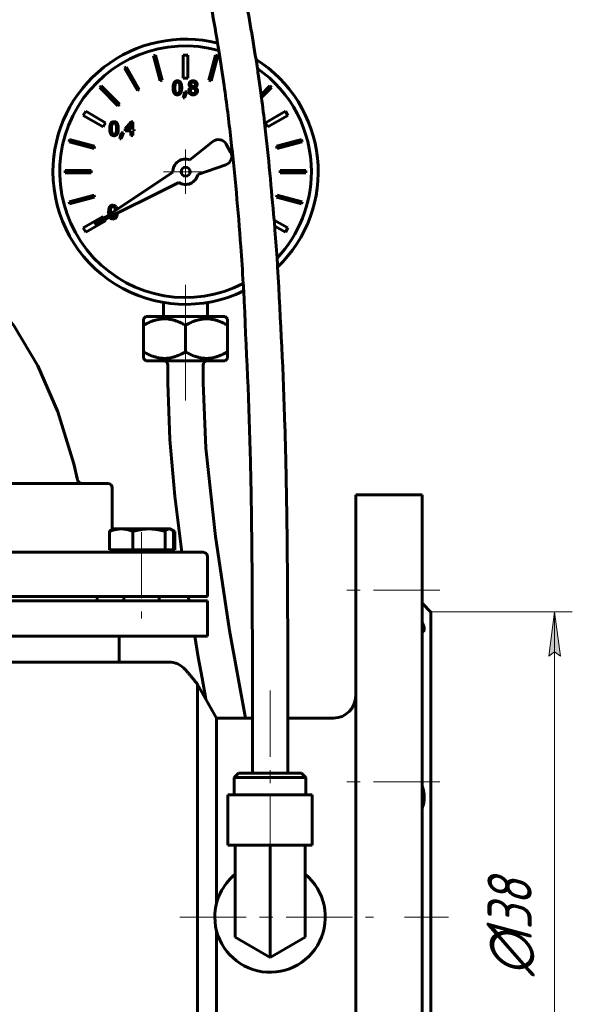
# Model space of a CAD drawing. Header units: millimetres. Extents: x 0 to 420, y 0 to 297.
# Tile 6 of 13: x 143 to 205, y 118 to 230. Entities that reach past the tile are written whole.
import ezdxf

# ---------------------------------------------------------------- set-up
doc = ezdxf.new("R2010")
doc.units = ezdxf.units.MM
for name, pattern in [('K5LT_AXLED', [12, 7.5, -1.5, 1.5, -1.5]), ('K5LT_BASIC', [0]), ('K5LT_THIN', [0])]:
    doc.linetypes.add(name, pattern=pattern)
doc.layers.add('Системный слой', color=7, linetype='Continuous')
doc.layers.add('Системный слой (1)', color=7, linetype='Continuous', true_color=0x6c6c6c)
doc.styles.add('KDIMTEXTSTYLE', font='GOST_AU.SHX', dxfattribs={"width": 0.96, "oblique": 15, "height": 5})
doc.styles.add('KTEXTSTYLE', font='GOST_AU.SHX', dxfattribs={"width": 0.56, "height": 5})
doc.dimstyles.new('KDIMSTYLE (0.50)', dxfattribs={"dimtxt": 5, "dimasz": 1, "dimexe": 2, "dimexo": 0, "dimgap": 1, "dimtad": 1, "dimlfac": 2, "dimtxsty": 'KDIMTEXTSTYLE', "dimsah": 1, "dimcen": 0, "dimdle": 1, "dimadec": 0, "dimazin": 0, "dimtfac": 0.667, "dimtmove": 0, "dimatfit": 3, "dimfxl": 1, "dimtvp": 1, "dimtolj": 1, "dimtzin": 0, "dimarcsym": 0})

# ---------------------------------------------------------------- blocks, each defined once
blk = doc.blocks.new('U0')
at = {"layer": 'Системный слой (1)', "color": 143, "linetype": 'K5LT_BASIC', "lineweight": 60, "true_color": 0x33acca}
for start, end in [(129.3447, 180), (180, 50.6553)]:
    blk.add_arc((171.03, 128.18), 6.25, start, end, dxfattribs=at)
blk = doc.blocks.new('U3')
at = {"layer": 'Системный слой (1)', "color": 143, "linetype": 'K5LT_BASIC', "lineweight": 60, "true_color": 0x33acca}
for p, q in [((126.47, 177.23), (100.25, 177.23)), ((152.69, 177.23), (126.47, 177.23))]:
    blk.add_line(p, q, dxfattribs=at)
blk = doc.blocks.new('U9')
at = {"layer": 'Системный слой (1)', "color": 143, "linetype": 'K5LT_BASIC', "lineweight": 60, "true_color": 0x33acca}
for p, q in [((138.91, 199), (142.06, 195.1)), ((142.06, 195.1), (144.76, 190.54)), ((144.76, 190.54), (147.01, 185.32)), ((147.01, 185.32), (148.82, 179.43)), ((148.82, 179.43), (149.26, 177.62))]:
    blk.add_line(p, q, dxfattribs=at)
blk = doc.blocks.new('U13')
at = {"layer": 'Системный слой (1)', "color": 143, "linetype": 'K5LT_BASIC', "lineweight": 60, "true_color": 0x33acca}
for p, q in [((169.03, 150.68), (164.97, 150.68)), ((178.22, 150.68), (173.03, 150.68))]:
    blk.add_line(p, q, dxfattribs=at)
blk = doc.blocks.new('U14')
at = {"layer": 'Системный слой (1)', "color": 143, "linetype": 'K5LT_BASIC', "lineweight": 60, "true_color": 0x33acca}
for p, q in [((126.47, 169.43), (89.47, 169.43)), ((163.47, 169.43), (126.47, 169.43))]:
    blk.add_line(p, q, dxfattribs=at)
blk = doc.blocks.new('U18')
at = {"layer": 'Системный слой (1)', "color": 143, "linetype": 'K5LT_BASIC', "lineweight": 60, "true_color": 0x33acca}
for p, q in [((160.07, 171.88), (159.98, 171.92)), ((160.16, 171.84), (160.07, 171.88)), ((160.25, 171.79), (160.16, 171.84))]:
    blk.add_line(p, q, dxfattribs=at)
blk = doc.blocks.new('U19')
at = {"layer": 'Системный слой (1)', "color": 143, "linetype": 'K5LT_BASIC', "lineweight": 60, "true_color": 0x33acca}
for p, q in [((159.71, 172.07), (159.63, 172.08)), ((159.78, 172.05), (159.71, 172.07)), ((159.86, 172.01), (159.78, 172.05)), ((159.94, 171.96), (159.86, 172.01)), ((160.03, 171.88), (159.94, 171.96)), ((160.12, 171.79), (160.03, 171.88))]:
    blk.add_line(p, q, dxfattribs=at)
blk = doc.blocks.new('U25')
at = {"layer": 'Системный слой (1)', "color": 143, "linetype": 'K5LT_BASIC', "lineweight": 60, "true_color": 0x33acca}
for start, end in [(74.6519, 297.2989), (0, 55.1744), (316.6439, 0)]:
    blk.add_arc((161.47, 212.48), 14.23, start, end, dxfattribs=at)
blk = doc.blocks.new('U26')
at = {"layer": 'Системный слой (1)', "color": 143, "linetype": 'K5LT_BASIC', "lineweight": 60, "true_color": 0x33acca}
for p, q in [((152.98, 207.85), (152.98, 207.91)), ((152.98, 207.79), (152.98, 207.85)), ((152.98, 207.74), (152.98, 207.79)), ((153.03, 207.45), (153.03, 207.46))]:
    blk.add_line(p, q, dxfattribs=at)
blk = doc.blocks.new('U27')
at = {"layer": 'Системный слой (1)', "color": 143, "linetype": 'K5LT_BASIC', "lineweight": 60, "true_color": 0x33acca}
for p, q in [((153.48, 208.38), (153.51, 208.3)), ((153.51, 208.3), (153.52, 208.21)), ((153.52, 208.21), (153.53, 208.1))]:
    blk.add_line(p, q, dxfattribs=at)
blk = doc.blocks.new('U28')
at = {"layer": 'Системный слой (1)', "color": 143, "linetype": 'K5LT_BASIC', "lineweight": 60, "true_color": 0x33acca}
for p, q in [((152.25, 207.25), (152.15, 207.42)), ((152.42, 206.94), (152.33, 207.11))]:
    blk.add_line(p, q, dxfattribs=at)
blk = doc.blocks.new('U29')
at = {"layer": 'Системный слой (1)', "color": 143, "linetype": 'K5LT_BASIC', "lineweight": 60, "true_color": 0x33acca}
for p, q in [((153.51, 207.52), (153.48, 207.45)), ((153.52, 207.61), (153.51, 207.52)), ((153.53, 207.7), (153.52, 207.61))]:
    blk.add_line(p, q, dxfattribs=at)
blk = doc.blocks.new('U30')
at = {"layer": 'Системный слой (1)', "color": 143, "linetype": 'K5LT_BASIC', "lineweight": 60, "true_color": 0x33acca}
for p, q in [((153.48, 208.66), (153.26, 208.71)), ((153.56, 208.6), (153.48, 208.66)), ((153.6, 208.56), (153.56, 208.6)), ((153.61, 208.53), (153.6, 208.56)), ((153.62, 208.52), (153.61, 208.53)), ((153.62, 208.51), (153.62, 208.52)), ((153.64, 208.5), (153.62, 208.51)), ((153.72, 208.23), (153.64, 208.5))]:
    blk.add_line(p, q, dxfattribs=at)
blk = doc.blocks.new('U31')
at = {"layer": 'Системный слой (1)', "color": 143, "linetype": 'K5LT_BASIC', "lineweight": 60, "true_color": 0x33acca}
for start, end in [(75.9875, 180), (313.9881, 57.8774), (180, 296.0122)]:
    blk.add_arc((161.47, 212.48), 15, start, end, dxfattribs=at)
blk = doc.blocks.new('U32')
at = {"layer": 'Системный слой (1)', "color": 143, "linetype": 'K5LT_BASIC', "lineweight": 60, "true_color": 0x33acca}
for p, q in [((152.77, 207.91), (152.77, 207.81)), ((152.77, 207.81), (152.78, 207.71)), ((152.78, 207.71), (152.79, 207.61)), ((152.86, 207.37), (152.89, 207.31)), ((152.89, 207.31), (152.89, 207.31)), ((152.89, 207.31), (152.9, 207.3)), ((152.9, 207.3), (152.91, 207.28)), ((152.91, 207.28), (152.94, 207.25)), ((152.94, 207.25), (152.99, 207.2)), ((152.99, 207.2), (153.13, 207.14)), ((153.13, 207.14), (153.26, 207.12))]:
    blk.add_line(p, q, dxfattribs=at)
blk = doc.blocks.new('U33')
at = {"layer": 'Системный слой (1)', "color": 143, "linetype": 'K5LT_BASIC', "lineweight": 60, "true_color": 0x33acca}
for p, q in [((153.26, 207.12), (153.52, 207.2)), ((153.52, 207.2), (153.63, 207.32)), ((153.63, 207.32), (153.64, 207.34)), ((153.63, 207.32), (153.63, 207.32)), ((153.64, 207.34), (153.66, 207.37)), ((153.66, 207.37), (153.69, 207.44)), ((153.69, 207.44), (153.73, 207.62)), ((153.73, 207.62), (153.74, 207.81))]:
    blk.add_line(p, q, dxfattribs=at)
blk = doc.blocks.new('U55')
at = {"layer": 'Системный слой (1)', "color": 143, "linetype": 'K5LT_BASIC', "lineweight": 60, "true_color": 0x33acca}
for p, q in [((163.47, 188.6), (163.78, 181.2)), ((163.78, 181.2), (164.85, 171.22)), ((164.85, 171.22), (166.45, 160.59)), ((166.45, 160.59), (168.24, 150.68))]:
    blk.add_line(p, q, dxfattribs=at)
blk = doc.blocks.new('U56')
at = {"layer": 'Системный слой (1)', "color": 143, "linetype": 'K5LT_BASIC', "lineweight": 60, "true_color": 0x33acca}
for p, q in [((161.47, 191.1), (156.98, 191.1)), ((165.95, 191.1), (161.47, 191.1))]:
    blk.add_line(p, q, dxfattribs=at)
blk = doc.blocks.new('U57')
at = {"layer": 'Системный слой (1)', "color": 143, "linetype": 'K5LT_BASIC', "lineweight": 60, "true_color": 0x33acca}
for p, q in [((161.47, 196.1), (156.98, 196.1)), ((165.95, 196.1), (161.47, 196.1))]:
    blk.add_line(p, q, dxfattribs=at)
blk = doc.blocks.new('U58')
at = {"layer": 'Системный слой (1)', "color": 143, "linetype": 'K5LT_BASIC', "lineweight": 60, "true_color": 0x33acca}
for p, q in [((159.47, 188.6), (159.7, 182.19)), ((159.7, 182.19), (160.27, 175.79)), ((160.27, 175.79), (161.05, 169.43)), ((161.78, 164.43), (161.8, 164.26)), ((161.8, 164.26), (161.83, 164.1)), ((161.83, 164.1), (161.86, 163.93)), ((162.51, 159.93), (162.91, 157.56)), ((162.91, 157.56), (163.33, 155.19)), ((163.33, 155.19), (163.76, 152.84))]:
    blk.add_line(p, q, dxfattribs=at)
blk = doc.blocks.new('U60')
at = {"layer": 'Системный слой (1)', "color": 30, "linetype": 'K5LT_AXLED', "lineweight": 18, "true_color": 0xff8000}
for q in [(161.47, 214.99), (158.96, 212.48), (163.98, 212.48), (161.47, 209.97)]:
    blk.add_line((161.47, 212.48), q, dxfattribs=at)
blk = doc.blocks.new('D3')
at = {"layer": 'Системный слой (1)'}
for points in [[(203.87, 157.68), (203.21, 162.68), (202.55, 157.68), (203.21, 158.18)], [(203.21, 93.68), (203.87, 98.68), (203.21, 98.18), (202.55, 98.68)]]:
    blk.add_hatch(color=7, dxfattribs=at).paths.add_polyline_path(points)
at = {"layer": 'Системный слой (1)', "color": 7, "linetype": 'K5LT_THIN', "lineweight": 18, "true_color": 0xffffff}
for p, q in [((189.22, 162.68), (205.21, 162.68)), ((202.55, 157.68), (203.21, 162.68)), ((203.21, 162.68), (203.87, 157.68)), ((203.21, 162.68), (203.21, 93.68)), ((203.21, 158.18), (202.55, 157.68)), ((203.87, 157.68), (203.21, 158.18)), ((203.21, 93.68), (202.55, 98.68)), ((202.55, 98.68), (203.21, 98.18)), ((203.21, 98.18), (203.87, 98.68)), ((203.87, 98.68), (203.21, 93.68)), ((189.22, 93.68), (205.21, 93.68))]:
    blk.add_line(p, q, dxfattribs=at)
blk.add_wipeout([(202.21, 121.51), (194.83, 121.51), (194.83, 134.31), (202.21, 134.31)]).dxf.layer = 'Системный слой (1)'
at = {"layer": 'Системный слой (1)', "color": 7, "char_height": 5, "attachment_point": 1, "rotation": 90, "style": 'KTEXTSTYLE'}
for s, insert in [('\\H5.0;\\W1.000;\\Q15;\\Q15;\\W0.960;138', (195.63, 124.82)), ('\\H5.0;\\W1.000;\\Q15;\\Q15;\\W0.960;∅', (195.63, 121.51))]:
    blk.add_mtext(s, dxfattribs=dict(at, insert=insert))
blk = doc.blocks.new('KDIMARROW_01')
at = {"layer": 'Системный слой'}
blk.add_hatch(color=0, dxfattribs=at).paths.add_polyline_path([(0, 0), (-5, 0.66), (-4.5, 0), (-5, -0.66)])
at = {"layer": 'Системный слой', "color": 0, "linetype": 'K5LT_THIN', "lineweight": 18}
for p, q in [((-4.5, 0), (-5, 0.66)), ((-5, 0.66), (0, 0)), ((0, 0), (-5, -0.66)), ((-5, -0.66), (-4.5, 0))]:
    blk.add_line(p, q, dxfattribs=at)
at = {"layer": 'Системный слой (1)', "color": 0, "linetype": 'K5LT_THIN', "lineweight": 18}
blk.add_line((126.47, 128.18), (125.97, 128.18), dxfattribs=at)

msp = doc.modelspace()

# ---------------------------------------------------------------- linework, layer by layer
at = {"layer": 'Системный слой (1)', "color": 143, "linetype": 'K5LT_BASIC', "lineweight": 60, "true_color": 0x33acca}
for p, q in [((158.0672, 225.6535), (157.8257, 225.5888)), ((157.8257, 225.5888), (158.5817, 222.7675)), ((158.8231, 222.8322), (158.0672, 225.6535)), ((161.7428, 225.6805), (161.1928, 225.6805)), ((161.1928, 225.6805), (161.1928, 223.0805)), ((161.7428, 223.0805), (161.7428, 225.6805)), ((164.8684, 225.6535), (164.1124, 222.8322)), ((164.3539, 222.7675), (165.1099, 225.5888)), ((165.1099, 225.5888), (164.8684, 225.6535)), ((154.7733, 224.3245), (154.5568, 224.1995)), ((154.5568, 224.1995), (156.0172, 221.6699)), ((156.2337, 221.7949), (154.7733, 224.3245)), ((158.5817, 222.7675), (158.8231, 222.8322)), ((161.1928, 223.0805), (161.7428, 223.0805)), ((164.1124, 222.8322), (164.3539, 222.7675)), ((151.9356, 222.1882), (151.7588, 222.0114)), ((151.7588, 222.0114), (153.8242, 219.946)), ((154.001, 220.1228), (151.9356, 222.1882)), ((156.0172, 221.6699), (156.2337, 221.7949)), ((162.087, 222.0298), (162.087, 222.0236)), ((162.4316, 222.073), (162.2167, 222.1681)), ((162.5514, 222.015), (162.5514, 222.0212)), ((171, 222.1882), (170.0103, 221.1984)), ((170.0515, 220.8861), (171.1768, 222.0114)), ((171.1768, 222.0114), (171, 222.1882)), ((161.3744, 221.5012), (161.1941, 220.8306)), ((161.1941, 220.8306), (161.3436, 220.8306)), ((161.3436, 220.8306), (161.6301, 221.5012)), ((161.6301, 221.5012), (161.3744, 221.5012)), ((153.8242, 219.946), (154.001, 220.1228)), ((150.1726, 219.318), (149.8976, 218.8417)), ((149.8976, 218.8417), (152.1493, 217.5417)), ((152.4243, 218.018), (150.1726, 219.318)), ((172.763, 219.318), (170.5113, 218.018)), ((170.7863, 217.5417), (173.038, 218.8417)), ((173.038, 218.8417), (172.763, 219.318)), ((152.1493, 217.5417), (152.4243, 218.018)), ((155.3059, 218.1114), (154.6242, 217.3259)), ((154.6242, 217.3259), (154.6242, 217.111)), ((154.7848, 217.2753), (155.2973, 217.8705)), ((155.2973, 217.2753), (154.7848, 217.2753)), ((155.2973, 217.8705), (155.2973, 217.2753)), ((155.4937, 218.1114), (155.3059, 218.1114)), ((155.4937, 217.2753), (155.4937, 218.1114)), ((155.6752, 217.2753), (155.4937, 217.2753)), ((155.6752, 217.111), (155.6752, 217.2753)), ((170.5113, 218.018), (170.7863, 217.5417)), ((148.3582, 216.1213), (148.2935, 215.8798)), ((151.1795, 215.3653), (148.3582, 216.1213)), ((154.2043, 216.8788), (154.024, 216.2082)), ((154.024, 216.2082), (154.1734, 216.2082)), ((154.1734, 216.2082), (154.46, 216.8788)), ((154.46, 216.8788), (154.2043, 216.8788)), ((154.6242, 217.111), (155.2973, 217.111)), ((155.2973, 217.111), (155.2973, 216.5874)), ((155.2973, 216.5874), (155.4937, 216.5874)), ((155.4937, 217.111), (155.6752, 217.111)), ((155.4937, 216.5874), (155.4937, 217.111)), ((174.5774, 216.1213), (171.756, 215.3653)), ((174.6421, 215.8798), (174.5774, 216.1213)), ((148.2935, 215.8798), (151.1148, 215.1239)), ((151.1148, 215.1239), (151.1795, 215.3653)), ((164.5649, 215.9072), (161.9645, 213.8316)), ((166.5706, 214.6964), (166.0631, 215.6109)), ((171.756, 215.3653), (171.8207, 215.1239)), ((171.8207, 215.1239), (174.6421, 215.8798)), ((162.8769, 212.179), (166.0228, 213.2659)), ((147.8622, 212.6042), (147.8622, 212.3542)), ((150.7831, 212.6042), (147.8622, 212.6042)), ((147.8622, 212.3542), (150.7831, 212.3542)), ((150.7831, 212.3542), (150.7831, 212.6042)), ((160.0281, 212.4228), (151.1609, 206.5285)), ((175.0733, 212.6042), (172.1525, 212.6042)), ((172.1525, 212.6042), (172.1525, 212.3542)), ((172.1525, 212.3542), (175.0733, 212.3542)), ((175.0733, 212.3542), (175.0733, 212.6042)), ((151.1609, 206.5285), (160.6991, 211.2606)), ((151.1148, 209.8345), (148.2935, 209.0786)), ((148.3582, 208.8371), (151.1795, 209.5931)), ((151.1795, 209.5931), (151.1148, 209.8345)), ((171.8207, 209.8345), (171.756, 209.5931)), ((171.756, 209.5931), (174.5774, 208.8371)), ((174.6421, 209.0786), (171.8207, 209.8345)), ((148.2935, 209.0786), (148.3582, 208.8371)), ((174.5774, 208.8371), (174.6421, 209.0786)), ((152.1493, 207.4167), (149.8976, 206.1167)), ((149.8976, 206.1167), (150.1726, 205.6404)), ((150.1726, 205.6404), (152.4243, 206.9404)), ((173.038, 206.1167), (171.4971, 207.0063)), ((171.55, 206.3407), (172.763, 205.6404)), ((172.763, 205.6404), (173.038, 206.1167)), ((158.9678, 197.689), (158.9678, 196.1042)), ((163.9678, 197.689), (163.9678, 196.1042)), ((156.7178, 195.839), (156.983, 196.1042)), ((166.2178, 195.839), (165.9526, 196.1042)), ((156.7178, 195.1042), (156.7178, 195.839)), ((156.7178, 192.1042), (156.7178, 195.1042)), ((161.4678, 192.1042), (161.4678, 195.1042)), ((166.2178, 195.839), (166.2178, 195.1042)), ((166.2178, 192.1042), (166.2178, 195.1042)), ((156.7178, 191.3694), (156.7178, 192.1042)), ((166.2178, 192.1042), (166.2178, 191.3694)), ((156.983, 191.1042), (156.7178, 191.3694)), ((159.4678, 190.6042), (159.4678, 188.6042)), ((163.4678, 190.6042), (163.4678, 188.6042)), ((165.9526, 191.1042), (166.2178, 191.3694)), ((153.1882, 172.0471), (153.1882, 176.7292)), ((188.2178, 175.9292), (180.7178, 175.9292)), ((180.7178, 85.6792), (180.7178, 175.9292)), ((188.2178, 85.6792), (188.2178, 175.9292)), ((152.869, 169.7292), (152.869, 171.789)), ((153.2439, 172.0792), (153.1293, 172.0131)), ((153.2439, 172.0792), (154.1958, 172.0792)), ((154.1958, 172.0792), (157.335, 172.0792)), ((155.5226, 169.7292), (155.5226, 171.789)), ((157.335, 172.0792), (159.6331, 172.0792)), ((159.1475, 169.7292), (159.1475, 171.789)), ((159.6331, 172.0792), (159.7439, 172.0792)), ((159.7439, 172.0792), (159.8585, 172.0131)), ((159.8585, 172.0131), (160.2467, 171.789)), ((160.1188, 169.7292), (160.1188, 171.789)), ((160.2467, 169.7292), (160.2467, 171.789)), ((154.1958, 169.7292), (152.869, 169.7292)), ((153.2439, 169.7292), (153.2439, 169.4292)), ((155.5226, 169.7292), (154.1958, 169.7292)), ((157.335, 169.7292), (155.5226, 169.7292)), ((159.1475, 169.7292), (157.335, 169.7292)), ((159.6331, 169.7292), (159.1475, 169.7292)), ((160.1188, 169.7292), (159.6331, 169.7292)), ((159.7439, 169.7292), (159.7439, 169.4292)), ((160.2467, 169.7292), (160.1188, 169.7292)), ((163.9678, 164.4292), (163.9678, 168.9292)), ((88.9678, 164.4292), (163.9678, 164.4292)), ((163.9678, 163.9292), (88.9678, 163.9292)), ((151.4678, 164.4292), (151.4678, 163.9292)), ((154.4939, 164.4292), (154.4939, 163.9292)), ((158.4939, 164.4292), (158.4939, 163.9292)), ((163.9678, 163.9292), (163.9678, 159.9292)), ((189.2178, 162.6792), (188.2178, 163.6792)), ((189.2178, 93.6792), (189.2178, 162.6792)), ((163.9678, 159.9292), (88.9678, 159.9292)), ((153.9678, 157.0218), (153.9678, 159.9292)), ((159.5523, 157.0218), (126.4678, 157.0218)), ((162.837, 154.4922), (162.837, 101.8663)), ((164.9678, 150.6792), (162.837, 154.4922)), ((169.0296, 144.4352), (169.0296, 151.9352)), ((173.0296, 144.4352), (173.0296, 151.9352)), ((164.9678, 150.6792), (164.9678, 129.7013)), ((167.4578, 144.4352), (166.9815, 143.959)), ((166.9815, 143.959), (175.0778, 143.959)), ((166.9815, 141.9968), (166.9815, 143.959)), ((174.6015, 144.4352), (167.4578, 144.4352)), ((174.6015, 144.4352), (175.0778, 143.959)), ((175.0778, 141.9968), (175.0778, 143.959)), ((175.7921, 141.9968), (166.2671, 141.9968)), ((166.2671, 136.3072), (166.2671, 141.9968)), ((175.7921, 136.3072), (175.7921, 141.9968)), ((175.7921, 136.3072), (166.2671, 136.3072)), ((167.0672, 136.3072), (167.0672, 128.1792)), ((171.0296, 136.3072), (171.0296, 128.1792)), ((174.992, 136.3072), (174.992, 128.1792)), ((167.0672, 125.8916), (167.0672, 128.1792)), ((171.0296, 123.6039), (171.0296, 128.1792)), ((174.992, 125.8916), (174.992, 128.1792)), ((164.9678, 126.6572), (164.9678, 105.6792)), ((171.0296, 123.6039), (167.0672, 125.8916)), ((174.992, 125.8916), (171.0296, 123.6039))]:
    msp.add_line(p, q, dxfattribs=at)
at = {"layer": 'Системный слой (1)', "color": 30, "linetype": 'K5LT_AXLED', "lineweight": 18, "true_color": 0xff8000}
for p, q in [((161.4678, 193.1042), (161.4678, 199.689)), ((161.4678, 186.6042), (161.4678, 194.1042)), ((156.4939, 171.7292), (156.4939, 161.9292)), ((190.2178, 165.1344), (178.7178, 165.1344)), ((171.0296, 134.3072), (171.0296, 153.9352)), ((190.2178, 143.4866), (178.7178, 143.4866)), ((160.837, 128.1792), (182.7178, 128.1792)), ((186.2178, 128.1792), (191.2178, 128.1792))]:
    msp.add_line(p, q, dxfattribs=at)
at = {"layer": 'Системный слой (1)', "color": 143, "linetype": 'K5LT_BASIC', "lineweight": 60, "true_color": 0x33acca}
msp.add_circle((161.4678, 212.4792), 0.5076, dxfattribs=at)
for centre, radius, start, end in [((165.1887, 215.1256), 1, 29.028477, 128.59585), ((161.4678, 212.4792), 1.4408, 69.833777, 182.243221), ((165.6962, 214.2111), 1, 289.060324, 29.028477), ((161.4678, 212.4792), 1.4408, 237.756779, 347.975254), ((158.9678, 190.6042), 0.5, 0, 90), ((163.9678, 190.6042), 0.5, 90, 180), ((152.6882, 176.7292), 0.5, 0, 90), ((153.6882, 169.9292), 0.5, 203.571927, 207.284221), ((163.4678, 168.9292), 0.5, 0, 90), ((159.5523, 154.5218), 2.5, 41.233597, 90), ((178.2178, 153.1792), 2.5, 270, 0)]:
    msp.add_arc(centre, radius, start, end, dxfattribs=at)
for points, knots in [([(143.2658, 267.9167), (143.9018, 267.9167), (144.5248, 267.883), (145.7615, 267.7465), (146.3735, 267.6442), (147.5882, 267.3669), (148.1958, 267.1911), (149.3849, 266.7672), (149.9666, 266.5213), (151.116, 265.9544), (151.6823, 265.6333), (152.3762, 265.1875), (152.5197, 265.0924), (153.2701, 264.5796), (153.8683, 264.1165), (155.0767, 263.0666), (155.6839, 262.4718), (156.9163, 261.1297), (157.5316, 260.376), (158.6779, 258.8188), (159.2077, 258.0254), (160.2143, 256.38), (160.692, 255.5266), (161.5945, 253.7824), (162.018, 252.8949), (162.9064, 250.8955), (163.3604, 249.7773), (164.2135, 247.5038), (164.6126, 246.348), (165.3632, 244.0078), (165.7153, 242.821), (166.8307, 238.79), (167.4877, 235.9436), (168.5858, 230.4634), (168.9983, 227.8098), (169.5014, 224.8434), (169.5461, 224.5031), (169.6394, 223.8699), (169.6817, 223.5766), (169.8225, 222.5885), (169.9152, 221.8934), (170.0245, 221.0944), (170.038, 220.9903), (170.1908, 219.8114), (170.3258, 218.7371), (170.8682, 214.1204), (171.1529, 210.5563), (171.5186, 206.7839), (171.5324, 206.5626), (171.5505, 206.3351), (171.5509, 206.3295), (171.6459, 205.1202), (171.73, 203.9138), (171.8413, 202.3682), (171.868, 202.0272), (172.1932, 195.6635), (172.5397, 189.6667), (172.7394, 182.6472), (172.7643, 181.6947), (172.8412, 178.4914), (172.8836, 176.2508), (172.9472, 171.953), (172.9701, 169.8846), (173.0017, 165.9645), (173.0117, 164.1109), (173.0242, 160.5516), (173.0272, 158.8524), (173.0299, 155.4625), (173.0296, 153.7652), (173.0296, 152.0272), (173.0296, 151.9771), (173.0296, 151.9352)], [0, 0, 0, 0, 0.50445881, 0.50445881, 1.00517678, 1.00517678, 1.50176532, 1.50176532, 1.98366326, 1.98366326, 2.47080589, 2.47080589, 2.59860977, 2.59860977, 3.14219396, 3.14219396, 3.7346593, 3.7346593, 4.40618253, 4.40618253, 5.03524619, 5.03524619, 5.66430984, 5.66430984, 6.29337349, 6.29337349, 7.05589391, 7.05589391, 7.81841432, 7.81841432, 8.58093473, 8.58093473, 10.38886613, 10.38886613, 12.01898961, 12.01898961, 12.22966519, 12.22966519, 12.41155772, 12.41155772, 12.84238791, 12.84238791, 12.90689161, 12.90689161, 13.57206619, 13.57206619, 15.75297001, 15.75297001, 15.88964431, 15.88964431, 15.89308312, 15.89308312, 16.63446349, 16.63446349, 16.84304921, 16.84304921, 20.53511698, 20.53511698, 21.11779011, 21.11779011, 22.49926388, 22.49926388, 23.75514912, 23.75514912, 24.89686298, 24.89686298, 25.93478467, 25.93478467, 26.97270636, 26.97270636, 26.99833848, 26.99833848, 26.99833848, 26.99833848]), ([(143.2658, 263.9167), (143.7518, 263.9167), (144.2298, 263.8909), (145.1612, 263.7888), (145.6186, 263.7128), (146.5286, 263.5066), (146.9769, 263.378), (147.8838, 263.0568), (148.3372, 262.8658), (149.2298, 262.4237), (149.6691, 262.1738), (150.3152, 261.7564), (150.5301, 261.6091), (151.2215, 261.1075), (151.6987, 260.717), (152.6896, 259.8082), (153.1998, 259.281), (154.2478, 258.0773), (154.7804, 257.3894), (155.7648, 255.9801), (156.217, 255.2689), (157.082, 253.7889), (157.4939, 253.0217), (158.2768, 251.45), (158.6478, 250.6452), (159.4485, 248.7872), (159.867, 247.7241), (160.6533, 245.5658), (161.0208, 244.4711), (161.7151, 242.2472), (162.0435, 241.1121), (163.1052, 237.1807), (163.7321, 234.3916), (164.5763, 230.0661), (164.8493, 228.5431), (165.1454, 226.7578), (165.1931, 226.4802), (165.4379, 224.8756), (165.6483, 223.546), (166.115, 220.2133), (166.3666, 218.2083), (167.055, 212.1385), (167.4186, 208.0776), (167.815, 202.6366), (167.903, 201.2327), (168.0139, 199.555), (168.0338, 199.2747), (168.3367, 192.5502), (168.6666, 186.0877), (168.8292, 178.8637), (168.8456, 178.0739), (168.8985, 175.3097), (168.9283, 173.3353), (168.973, 169.54), (168.9888, 167.7243), (169.0107, 164.2898), (169.0176, 162.6576), (169.0261, 159.5204), (169.0281, 158.0333), (169.0299, 155.0504), (169.0296, 153.56), (169.0296, 152.0272), (169.0296, 151.9771), (169.0296, 151.9352)], [0, 0, 0, 0, 0.45179384, 0.45179384, 0.90080664, 0.90080664, 1.34770985, 1.34770985, 1.79181145, 1.79181145, 2.22587801, 2.22587801, 2.44515529, 2.44515529, 2.94142027, 2.94142027, 3.49525373, 3.49525373, 4.13374679, 4.13374679, 4.72212072, 4.72212072, 5.31049465, 5.31049465, 5.89886858, 5.89886858, 6.65278943, 6.65278943, 7.40671029, 7.40671029, 8.16063114, 8.16063114, 10.01116369, 10.01116369, 10.9868818, 10.9868818, 11.16458809, 11.16458809, 12.02267726, 12.02267726, 13.31966268, 13.31966268, 15.91363352, 15.91363352, 16.80830719, 16.80830719, 16.9845479, 16.9845479, 21.1015752, 21.1015752, 21.60771568, 21.60771568, 22.87331904, 22.87331904, 24.02386755, 24.02386755, 25.06982075, 25.06982075, 26.02068729, 26.02068729, 26.97155382, 26.97155382, 26.9982683, 26.9982683, 26.9982683, 26.9982683]), ([(161.4678, 195.1042), (161.3266, 195.1857), (161.0277, 195.347), (160.6862, 195.499), (160.3907, 195.6099), (160.1895, 195.6758), (159.9807, 195.7308), (159.7987, 195.7709), (159.6199, 195.8022), (159.4158, 195.8262), (159.2207, 195.8385), (159.0268, 195.8401), (158.8353, 195.8314), (158.6457, 195.8127), (158.4564, 195.7841), (158.1991, 195.7321), (157.8722, 195.6407), (157.448, 195.4808), (157.0617, 195.2965), (156.8109, 195.158), (156.7178, 195.1042)], [0, 0, 0, 0, 2.00641457, 4.18361658, 4.64353267, 5.95077241, 6.83696621, 7.3613716, 8.3035013, 9.1315798, 9.96351072, 10.78235393, 11.59227806, 12.39447712, 13.19668898, 14.01325146, 15.70868031, 17.46708473, 19.67276385, 21, 21, 21, 21]), ([(166.2178, 195.1042), (166.0766, 195.1857), (165.7777, 195.347), (165.4362, 195.499), (165.1407, 195.6099), (164.9395, 195.6758), (164.7307, 195.7308), (164.5487, 195.7709), (164.3699, 195.8022), (164.1658, 195.8262), (163.9707, 195.8385), (163.7768, 195.8401), (163.5853, 195.8314), (163.3957, 195.8127), (163.2064, 195.7841), (162.9491, 195.7321), (162.6222, 195.6407), (162.198, 195.4808), (161.8117, 195.2965), (161.5609, 195.158), (161.4678, 195.1042)], [0, 0, 0, 0, 2.00641457, 4.18361658, 4.64353267, 5.95077241, 6.83696621, 7.3613716, 8.3035013, 9.1315798, 9.96351072, 10.78235393, 11.59227806, 12.39447712, 13.19668898, 14.01325146, 15.70868031, 17.46708473, 19.67276385, 21, 21, 21, 21]), ([(156.7178, 192.1042), (156.859, 192.0227), (157.1579, 191.8614), (157.4994, 191.7094), (157.7949, 191.5985), (157.9961, 191.5326), (158.2048, 191.4776), (158.3869, 191.4375), (158.5657, 191.4062), (158.7698, 191.3822), (158.9648, 191.3699), (159.1588, 191.3682), (159.3503, 191.377), (159.5399, 191.3957), (159.7292, 191.4243), (159.9864, 191.4763), (160.3133, 191.5677), (160.7376, 191.7276), (161.1239, 191.9119), (161.3747, 192.0504), (161.4678, 192.1042)], [0, 0, 0, 0, 2.00641457, 4.18361658, 4.64353267, 5.95077241, 6.83696621, 7.3613716, 8.3035013, 9.1315798, 9.96351072, 10.78235393, 11.59227806, 12.39447712, 13.19668898, 14.01325146, 15.70868031, 17.46708473, 19.67276385, 21, 21, 21, 21]), ([(161.4678, 192.1042), (161.609, 192.0227), (161.9079, 191.8614), (162.2494, 191.7094), (162.5449, 191.5985), (162.7461, 191.5326), (162.9548, 191.4776), (163.1369, 191.4375), (163.3157, 191.4062), (163.5198, 191.3822), (163.7148, 191.3699), (163.9088, 191.3682), (164.1003, 191.377), (164.2899, 191.3957), (164.4792, 191.4243), (164.7364, 191.4763), (165.0633, 191.5677), (165.4876, 191.7276), (165.8739, 191.9119), (166.1247, 192.0504), (166.2178, 192.1042)], [0, 0, 0, 0, 2.00641457, 4.18361658, 4.64353267, 5.95077241, 6.83696621, 7.3613716, 8.3035013, 9.1315798, 9.96351072, 10.78235393, 11.59227806, 12.39447712, 13.19668898, 14.01325146, 15.70868031, 17.46708473, 19.67276385, 21, 21, 21, 21]), ([(149.747, 177.2292), (149.747, 177.2292), (149.747, 177.2292), (149.7258, 177.2306), (149.7045, 177.2306), (149.6818, 177.2336), (149.6801, 177.2338), (149.668, 177.2355), (149.6576, 177.2373), (149.6426, 177.2404), (149.6379, 177.2415), (149.6313, 177.243), (149.6292, 177.2435), (149.6263, 177.2443), (149.6253, 177.2445), (149.6235, 177.245), (149.6226, 177.2452), (149.6208, 177.2457), (149.62, 177.2459), (149.6174, 177.2466), (149.6157, 177.247), (149.6107, 177.2484), (149.6073, 177.2494), (149.5973, 177.2524), (149.5907, 177.2545), (149.571, 177.2613), (149.5581, 177.2664), (149.5248, 177.281), (149.5049, 177.2914), (149.4671, 177.3144), (149.4493, 177.3269), (149.4159, 177.354), (149.4002, 177.3686), (149.3703, 177.4001), (149.3561, 177.417), (149.33, 177.453), (149.318, 177.472), (149.2966, 177.5115), (149.2872, 177.5319), (149.2711, 177.5742), (149.2645, 177.5961), (149.2594, 177.6184)], [0, 0, 0, 0, 0.00069678, 0.00069678, 2.74595982, 2.74595982, 2.96007581, 2.96007581, 4.32950986, 4.32950986, 4.94108618, 4.94108618, 5.2142104, 5.2142104, 5.3361851, 5.3361851, 5.4581598, 5.4581598, 5.57306351, 5.57306351, 5.79933543, 5.79933543, 6.25011154, 6.25011154, 7.14812826, 7.14812826, 8.94416171, 8.94416171, 11.84232602, 11.84232602, 14.64871053, 14.64871053, 17.40708094, 17.40708094, 20.25432842, 20.25432842, 23.15313269, 23.15313269, 26.04981738, 26.04981738, 29, 29, 29, 29]), ([(188.2178, 160.4021), (188.2655, 160.4143), (188.3412, 160.4478), (188.412, 160.5216), (188.4507, 160.6035), (188.469, 160.6948), (188.4682, 160.8057), (188.4444, 160.9511), (188.3911, 161.1249), (188.3102, 161.3164), (188.2482, 161.4409), (188.2178, 161.4984)], [0, 0, 0, 0, 1.80066301, 3.25888665, 4.32218364, 5.45145996, 6.63660876, 7.81573989, 9.45925374, 10.85404411, 12, 12, 12, 12]), ([(188.2178, 140.4302), (188.2578, 140.5204), (188.3183, 140.679), (188.39, 140.9363), (188.4394, 141.1958), (188.468, 141.4935), (188.4698, 141.8055), (188.4461, 142.1002), (188.3985, 142.4145), (188.3268, 142.7327), (188.255, 142.9676), (188.2178, 143.0767)], [0, 0, 0, 0, 1.51383489, 2.54553743, 3.87120551, 5.22205389, 6.60512888, 7.97449305, 9.00414351, 10.59440598, 12, 12, 12, 12])]:
    msp.add_open_spline(points, degree=3, knots=knots, dxfattribs=at)
for points in [[(160.5482, 222.7646), (160.2987, 222.7646), (160.0604, 222.383), (160.0604, 221.9705)], [(161.0348, 221.9718), (161.0348, 222.3694), (160.7989, 222.7646), (160.5482, 222.7646)], [(162.3254, 222.7684), (162.1253, 222.7684), (161.866, 222.5386), (161.866, 222.367)], [(162.7836, 222.3806), (162.7836, 222.551), (162.5329, 222.7684), (162.3254, 222.7684)], [(160.0604, 221.9705), (160.0604, 221.5692), (160.2963, 221.1777), (160.5482, 221.1777)], [(160.2679, 221.9705), (160.2679, 222.12), (160.2901, 222.3571), (160.321, 222.4349)], [(160.3197, 221.5111), (160.2876, 221.5951), (160.2679, 221.81), (160.2679, 221.9705)], [(160.321, 222.4349), (160.3531, 222.5152), (160.463, 222.5955), (160.5482, 222.5955)], [(160.5482, 222.5955), (160.6334, 222.5955), (160.7409, 222.5152), (160.7718, 222.4374)], [(160.5482, 221.1777), (160.7965, 221.1777), (161.0348, 221.5617), (161.0348, 221.9718)], [(160.7718, 222.4374), (160.8026, 222.3596), (160.8273, 222.1286), (160.8273, 221.9718)], [(160.8273, 221.9718), (160.8273, 221.8149), (160.8026, 221.5827), (160.773, 221.5074)], [(162.087, 222.0236), (161.9611, 221.9619), (161.8289, 221.7544), (161.8289, 221.6309)], [(161.866, 222.367), (161.866, 222.2509), (161.9747, 222.0953), (162.087, 222.0298)], [(162.0352, 221.6457), (162.0352, 221.7507), (162.1253, 221.9162), (162.2093, 221.9718)], [(162.3279, 221.3271), (162.2019, 221.3271), (162.0352, 221.5074), (162.0352, 221.6457)], [(162.071, 222.3904), (162.071, 222.4954), (162.213, 222.6177), (162.3242, 222.6177)], [(162.2167, 222.1681), (162.1438, 222.2101), (162.071, 222.3151), (162.071, 222.3904)], [(162.2093, 221.9718), (162.2822, 221.9421), (162.3983, 221.8964), (162.4328, 221.8767)], [(162.3242, 222.6177), (162.4464, 222.6177), (162.5835, 222.4806), (162.5835, 222.3781)], [(162.5835, 222.3781), (162.5835, 222.2855), (162.5205, 222.141), (162.4316, 222.073)], [(162.4328, 221.8767), (162.5378, 221.8199), (162.6119, 221.7087), (162.6119, 221.6149)], [(162.5514, 222.0212), (162.6638, 222.078), (162.7836, 222.2781), (162.7836, 222.3806)], [(162.8219, 221.6346), (162.8219, 221.7754), (162.6848, 221.9532), (162.5514, 222.015)], [(160.5482, 221.3469), (160.4593, 221.3469), (160.3494, 221.4321), (160.3197, 221.5111)], [(160.773, 221.5074), (160.7421, 221.4271), (160.6322, 221.3469), (160.5482, 221.3469)], [(161.8289, 221.6309), (161.8289, 221.5358), (161.8956, 221.3679), (161.9598, 221.3061)], [(161.9598, 221.3061), (162.0253, 221.2431), (162.2118, 221.1752), (162.3254, 221.1752)], [(162.3254, 221.1752), (162.5378, 221.1752), (162.8219, 221.4395), (162.8219, 221.6346)], [(162.6119, 221.6149), (162.6119, 221.4815), (162.4563, 221.3271), (162.3279, 221.3271)], [(153.3781, 218.1422), (153.1286, 218.1422), (152.8903, 217.7606), (152.8903, 217.3481)], [(152.8903, 217.3481), (152.8903, 216.9467), (153.1261, 216.5552), (153.3781, 216.5552)], [(153.0977, 217.3481), (153.0977, 217.4976), (153.12, 217.7347), (153.1508, 217.8125)], [(153.1496, 216.8887), (153.1175, 216.9727), (153.0977, 217.1876), (153.0977, 217.3481)], [(153.1508, 217.8125), (153.183, 217.8928), (153.2929, 217.973), (153.3781, 217.973)], [(153.8647, 217.3494), (153.8647, 217.747), (153.6288, 218.1422), (153.3781, 218.1422)], [(153.3781, 217.973), (153.4633, 217.973), (153.5707, 217.8928), (153.6016, 217.815)], [(153.3781, 216.5552), (153.6263, 216.5552), (153.8647, 216.9393), (153.8647, 217.3494)], [(153.6016, 217.815), (153.6325, 217.7371), (153.6572, 217.5062), (153.6572, 217.3494)], [(153.6572, 217.3494), (153.6572, 217.1925), (153.6325, 216.9603), (153.6029, 216.885)], [(153.3781, 216.7244), (153.2892, 216.7244), (153.1793, 216.8097), (153.1496, 216.8887)], [(153.6029, 216.885), (153.572, 216.8047), (153.4621, 216.7244), (153.3781, 216.7244)], [(153.2587, 208.7084), (153.0092, 208.7084), (152.7708, 208.3267), (152.7708, 207.9143)], [(152.9783, 207.9143), (152.9783, 208.0637), (153.0006, 208.3008), (153.0314, 208.3786)], [(153.0314, 208.3786), (153.0635, 208.4589), (153.1735, 208.5392), (153.2587, 208.5392)], [(153.2587, 208.5392), (153.3439, 208.5392), (153.4513, 208.4589), (153.4822, 208.3811)], [(153.2587, 207.2906), (153.1697, 207.2906), (153.0598, 207.3758), (153.0302, 207.4548)], [(153.4834, 207.4511), (153.4526, 207.3708), (153.3426, 207.2906), (153.2587, 207.2906)], [(162.837, 154.4922), (162.1479, 155.3533), (161.4324, 156.1696)]]:
    msp.add_open_spline(points, degree=2, dxfattribs=at)
for points, weights in [([(154.1958, 172.0792), (153.58, 172.0792), (152.869, 171.789)], [1, 1.0379548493, 1]), ([(152.869, 171.789), (153.0062, 171.942), (153.1292, 172.0131)], [1, 1.01965971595, 1.01895289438]), ([(155.5226, 171.789), (154.8116, 172.0792), (154.1958, 172.0792)], [1, 1.0379548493, 1]), ([(157.335, 172.0792), (156.4939, 172.0792), (155.5226, 171.789)], [1, 1.0379548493, 1]), ([(159.1475, 171.789), (158.1762, 172.0792), (157.335, 172.0792)], [1, 1.0379548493, 1]), ([(159.6331, 172.0792), (159.4077, 172.0792), (159.1475, 171.789)], [1, 1.0379548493, 1])]:
    msp.add_rational_spline(points, weights, degree=2, dxfattribs=at)

# ---------------------------------------------------------------- block references
at = {"layer": 'Системный слой (1)'}
for name in ['U25', 'U31', 'U60', 'U30', 'U27', 'U28', 'U32', 'U26', 'U33', 'U29', 'U9', 'U57', 'U56', 'U58', 'U55', 'U3', 'U19', 'U18', 'U14', 'U13', 'U0']:
    msp.add_blockref(name, (0, 0), dxfattribs=at)

# ---------------------------------------------------------------- next in the draw order: dimensions: what is measured, and where the dimension line sits
at = {"layer": 'Системный слой (1)', "color": 7}
dim = msp.add_linear_dim(base=(203.2128, 162.6792), p1=(189.2178, 93.6792), p2=(189.2178, 162.6792), angle=90, dimstyle='KDIMSTYLE (0.50)', override={"dimexo": 0, "dimpost": '\\H5.0;\\W0.960;\\Q15;∅<>', "dimblk1": 'KDIMARROW_01', "dimblk2": 'KDIMARROW_01', "dimse1": 0, "dimse2": 0, "dimclrt": 7, "dimtol": 1, "dimtp": 0, "dimtm": 0, "dimtdec": 5, "dimtolj": 1}, dxfattribs=at)
dim.commit()
dim.dimension.update_dxf_attribs({"geometry": 'D3', "text_midpoint": (203.2128, 128.1792), "dimtype": 160})

doc.saveas('drawing.dxf')
